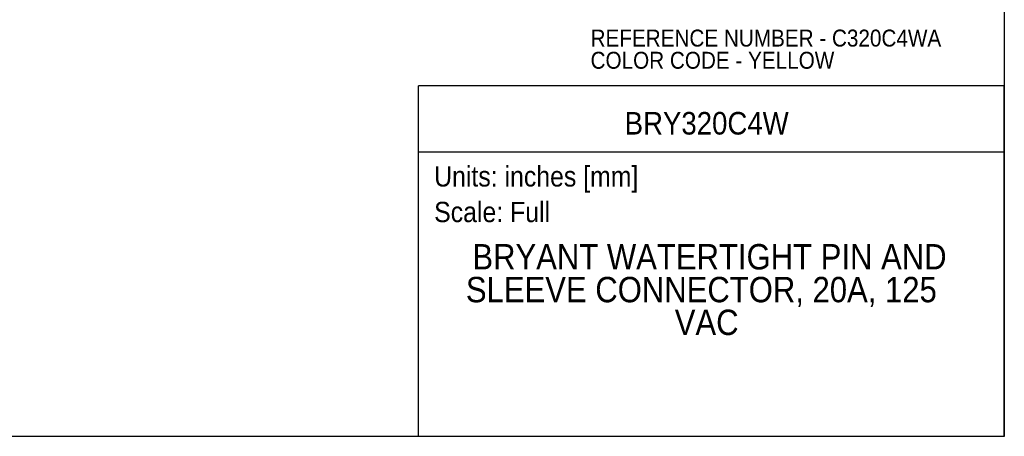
# Model space of a CAD drawing. Header units: inches. Extents: x 0 to 22, y 0 to 17.
# Tile 2 of 8: x 7.5 to 22, y 0 to 6.2. Entities that reach past the tile are written whole.
import ezdxf
from ezdxf.enums import TextEntityAlignment as Align

# ---------------------------------------------------------------- set-up
doc = ezdxf.new("R2010")
doc.units = ezdxf.units.IN
doc.header["$LTSCALE"] = 2
doc.header["$MEASUREMENT"] = 0
doc.linetypes.add('SLD-Solid', pattern=[0])
doc.layers.add('SLD-DEFPOINTS', color=7, linetype='Continuous')
doc.layers.add('TEXT', color=140, linetype='SLD-Solid', lineweight=25)
doc.styles.add('SLDTEXTSTYLE0', font='GOTHIC.TTF', dxfattribs={"width": 0.913})

# ---------------------------------------------------------------- blocks, each defined once
blk = doc.blocks.new('Block2')
at = {"color": 7, "linetype": 'SLD-Solid', "lineweight": 18}
for q in [(22, 17), (0, 0)]:
    blk.add_line((22, 0), q, dxfattribs=at)
blk = doc.blocks.new('SW_NOTE_0')
at = {"layer": 'TEXT', "color": 0, "insert": (0, 0.383), "char_height": 0.3, "attachment_point": 1, "style": 'SLDTEXTSTYLE0'}
blk.add_mtext('Scale: Full', dxfattribs=at)
blk = doc.blocks.new('SW_NOTE_0_1')
at = {"layer": 'TEXT', "color": 0, "insert": (0, 0.383), "char_height": 0.3, "attachment_point": 1, "style": 'SLDTEXTSTYLE0'}
blk.add_mtext('Units: inches [mm]', dxfattribs=at)
blk = doc.blocks.new('Block1')
at = {"layer": 'TEXT'}
for p, q in [((22, 5.178), (13.358, 5.178)), ((13.358, 0), (13.358, 5.178)), ((22, 0), (22, 5.178)), ((13.358, 4.204), (22, 4.204)), ((22, 0), (13.358, 0))]:
    blk.add_line(p, q, dxfattribs=at)
for name, p in [('SW_NOTE_0_1', (13.59, 3.607)), ('SW_NOTE_0', (13.59, 3.081))]:
    blk.add_blockref(name, p, dxfattribs=at)
at = {"layer": 'TEXT', "color": 140, "style": 'SLDTEXTSTYLE0', "width": 0.913}
for tag, height, p in [('AUTOATTR0', 0.333, (16.4, 4.358)), ('AUTOATTR1_0', 0.375, (14.154, 2.353)), ('AUTOATTR1_1', 0.375, (14.058, 1.868)), ('AUTOATTR1_2', 0.375, (17.139, 1.384))]:
    blk.add_attdef(tag, text='', height=height, dxfattribs=at).set_placement(p, align=Align.BOTTOM_LEFT)
blk = doc.blocks.new('SW_NOTE_0_2')
at = {"layer": 'TEXT', "color": 0, "char_height": 0.25, "attachment_point": 1, "style": 'SLDTEXTSTYLE0'}
for s, insert in [('REFERENCE NUMBER - C320C4WA', (0, 0.319)), ('COLOR CODE - YELLOW', (0, -0.009))]:
    blk.add_mtext(s, dxfattribs=dict(at, insert=insert))
blk = doc.blocks.new('SW_NOTE_0_3')
at = {"layer": 'TEXT', "color": 0, "char_height": 0.3, "attachment_point": 1, "style": 'SLDTEXTSTYLE0'}
for s, insert in [('NOTES:', (0, 0.383)), ('  1. DIMENSIONS CAN BE CHANGED BY     ', (0, -0.393)), ('     MANUFACTURER WITHOUT NOTICE.', (0, -0.781)), ('  2. DIMENSIONS DO NOT IMPLY ', (0, -1.556)), ('     TOLERANCE.', (0, -1.944))]:
    blk.add_mtext(s, dxfattribs=dict(at, insert=insert))

msp = doc.modelspace()

# ---------------------------------------------------------------- linework, layer by layer
at = {"color": 7, "linetype": 'SLD-Solid'}
for p, q in [((22, 17), (22, 0)), ((22, 0), (0, 0))]:
    msp.add_line(p, q, dxfattribs=at)

# ---------------------------------------------------------------- block references
at = {"layer": 'SLD-DEFPOINTS'}
msp.add_blockref('Block2', (0, 0), dxfattribs=at)
ref = msp.add_blockref('Block1', (0, 0), dxfattribs=at)
ref.add_attrib('AUTOATTR0', 'BRY320C4W', dxfattribs={"layer": 'TEXT', "height": 0.3333, "style": 'SLDTEXTSTYLE0', "width": 0.913}).set_placement((16.4, 4.358), align=Align.BOTTOM_LEFT)
ref.add_attrib('AUTOATTR1_0', 'BRYANT WATERTIGHT PIN AND ', dxfattribs={"layer": 'TEXT', "height": 0.375, "style": 'SLDTEXTSTYLE0', "width": 0.913}).set_placement((14.154, 2.353), align=Align.BOTTOM_LEFT)
ref.add_attrib('AUTOATTR1_1', 'SLEEVE CONNECTOR, 20A, 125 ', dxfattribs={"layer": 'TEXT', "height": 0.375, "style": 'SLDTEXTSTYLE0', "width": 0.913}).set_placement((14.058, 1.868), align=Align.BOTTOM_LEFT)
ref.add_attrib('AUTOATTR1_2', 'VAC', dxfattribs={"layer": 'TEXT', "height": 0.375, "style": 'SLDTEXTSTYLE0', "width": 0.913}).set_placement((17.139, 1.384), align=Align.BOTTOM_LEFT)
at = {"layer": 'TEXT'}
for name, p in [('SW_NOTE_0_2', (15.897, 5.689)), ('SW_NOTE_0_3', (0.399, 2.816))]:
    msp.add_blockref(name, p, dxfattribs=at)

doc.saveas('drawing.dxf')
